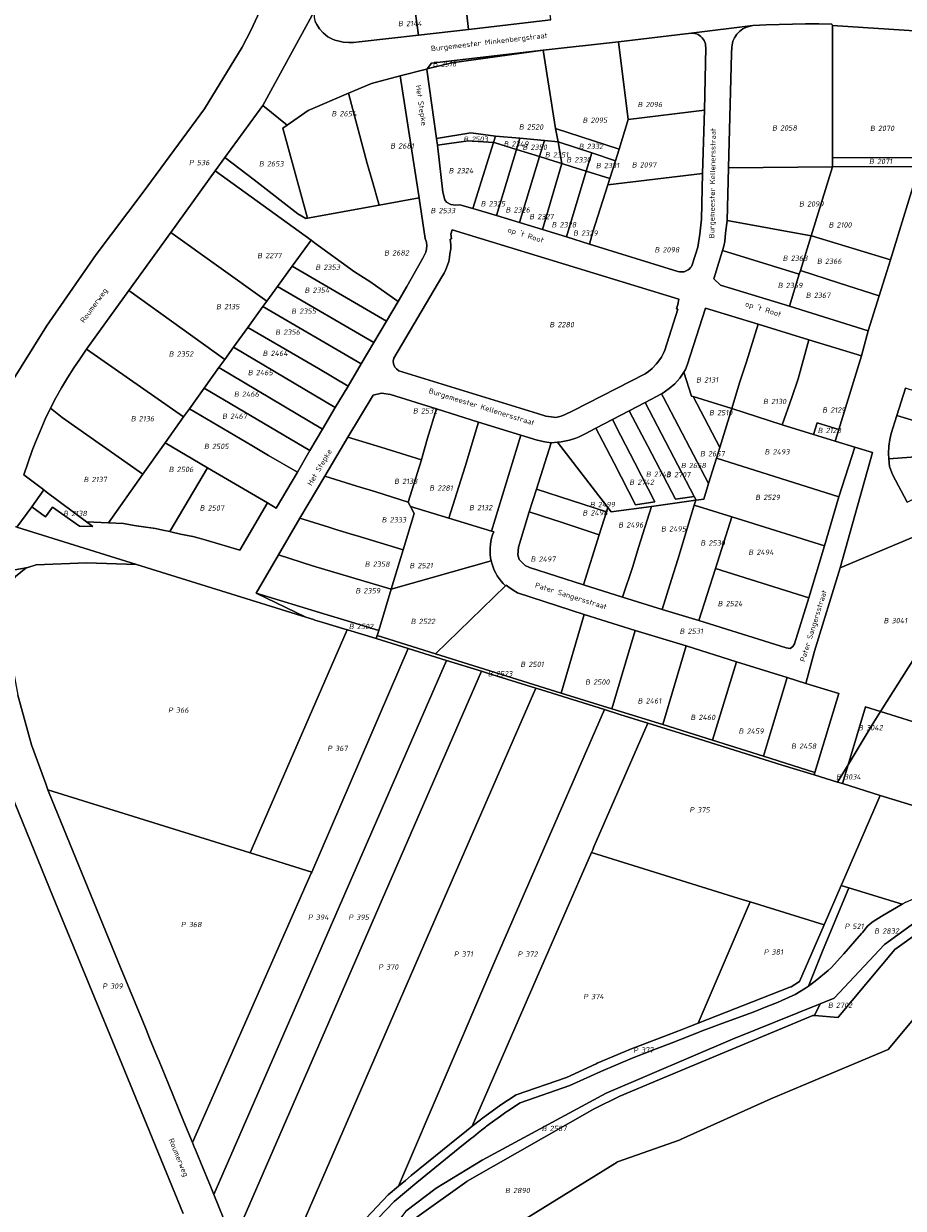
# Model space of a CAD drawing. Extents: x 184444 to 188300, y 345995 to 350408.
# Tile 25 of 43: x 186764 to 187062, y 348415 to 348816. Entities that reach past the tile are written whole.
import ezdxf
from ezdxf.enums import TextEntityAlignment as Align

# ---------------------------------------------------------------- set-up
doc = ezdxf.new("R2010")
doc.units = 0
for name, color, linetype, lineweight in [('B-WA-KG-GRENS_PERCEEL-GV', 30, 'Continuous', 18), ('B-WA-KG-GRENS_PERCEEL-S', 30, 'Continuous', 25), ('B-WA-OG-BEBOUWING_STRAATNAAM-T18', 10, 'Continuous', 18)]:
    doc.layers.add(name, color=color, linetype=linetype, lineweight=lineweight)
doc.styles.add('NLCS-ISO', font='NLCS-ISO.ttf', dxfattribs={"height": 1.8})
doc.styles.add('NLCS-ISO-M1000-T18', font='NLCS-ISO.ttf', dxfattribs={"height": 1.8})

# ---------------------------------------------------------------- blocks, each defined once
blk = doc.blocks.new('SKG-PERCEELNUMMER-SO')
at = {"style": 'NLCS-ISO', "oblique": 10, "flags": 1}
for tag, p in [('GEMEENTECODE', (0, 2.55)), ('PERCEELGROOTTE', (0, -2.45))]:
    blk.add_attdef(tag, text='', height=1.8, dxfattribs=at).set_placement(p, align=Align.MIDDLE_CENTER)
at = {"style": 'NLCS-ISO', "oblique": 10}
blk.add_attdef('SECTIE', text='', height=1.8, dxfattribs=at).set_placement((-0.5, 0), align=Align.MIDDLE_RIGHT)
blk.add_attdef('PERCEELNUMMER', text='', height=1.8, dxfattribs=at).set_placement((0.5, 0), align=Align.MIDDLE_LEFT)

msp = doc.modelspace()

# ---------------------------------------------------------------- linework, layer by layer
at = {"layer": 'B-WA-KG-GRENS_PERCEEL-GV', "flags": 128}
for points in [[(186942.749, 348817.265), (186940.964, 348832.53), (186940.74, 348834.354), (186940.778, 348834.361), (186940.772, 348834.412), (186940.171, 348839.927), (186939.909, 348841.775), (186939.6, 348843.65), (186939.389, 348846.969), (186939.358, 348847.464), (186939.266, 348847.457), (186916.421, 348845.768), (186911.013, 348848.102), (186911.49, 348843.919), (186914.909, 348814.007)], [(186897.939, 348812.057), (186914.909, 348814.007), (186911.49, 348843.919), (186904.748, 348843.034), (186895.771, 348828.48)], [(186870.529, 348839.7), (186864.002, 348824.665), (186862.668, 348820.135), (186862.674, 348818.029), (186862.802, 348817.502), (186863.058, 348816.76), (186863.566, 348815.643), (186864.491, 348814.184), (186865.669, 348812.863), (186867.327, 348811.57), (186868.704, 348810.833), (186869.71, 348810.445), (186870.715, 348810.161), (186872.461, 348809.769), (186874.445, 348809.576), (186876.01, 348809.606), (186877.918, 348809.809), (186897.939, 348812.057), (186895.771, 348828.48)], [(186767.072, 348652.464), (186761.994, 348645.501), (186802.54, 348632.897), (186859.829, 348615.059), (186843.083, 348623.226), (186850.643, 348636.163), (186857.839, 348648.541), (186866.263, 348662.781), (186874.054, 348676.065), (186882.653, 348690.251), (186885.518, 348690.937), (186888.47, 348690.395), (186904.081, 348685.563), (186918.315, 348681.072), (186932.679, 348676.673), (186938.212, 348674.983), (186940.795, 348674.473), (186942.886, 348674.041), (186945.068, 348674.297), (186946.236, 348674.414), (186949.072, 348674.989), (186951.279, 348675.685), (186952.379, 348676.105), (186954.369, 348677.15), (186958.058, 348679.077), (186963.637, 348681.99), (186969.317, 348684.957), (186974.7, 348687.769), (186980.265, 348690.676), (186980.321, 348690.706), (186982.865, 348692.45), (186984.719, 348694.078), (186986.394, 348695.939), (186987.86, 348698.012), (186988.395, 348698.96), (186988.952, 348700.33), (186995.15, 348719.662), (187012.969, 348714.22), (187030.098, 348708.987), (187047.923, 348703.52), (187050.256, 348711.964), (187023.528, 348720.397), (187000.238, 348727.442), (186998.012, 348729.623), (187000.858, 348739.249), (187001.298, 348740.653), (187001.66, 348742.207), (187001.932, 348745.081), (187002.517, 348749.398), (187002.941, 348767.133), (187003.94, 348805.896), (187004.067, 348808.051), (187004.419, 348810.005), (187004.922, 348811.183), (187005.7, 348812.436), (187006.679, 348813.289), (187007.759, 348814.192), (187009.066, 348814.795), (187011.161, 348815.304), (186990.314, 348812.804), (186990.908, 348812.782), (186991.494, 348812.687), (186992.064, 348812.52), (186992.609, 348812.283), (186993.12, 348811.981), (186993.59, 348811.618), (186994.011, 348811.199), (186994.377, 348810.731), (186994.683, 348810.222), (186994.922, 348809.678), (186995.093, 348809.109), (186995.192, 348808.523), (186995.217, 348807.93), (186994.754, 348786.711), (186994.163, 348765.218), (186993.777, 348749.851), (186993.263, 348744.68), (186992.491, 348740.305), (186990.61, 348734.286), (186990.366, 348733.82), (186990.063, 348733.39), (186989.705, 348733.004), (186989.3, 348732.669), (186988.853, 348732.39), (186988.374, 348732.173), (186987.871, 348732.021), (186987.351, 348731.937), (186986.826, 348731.922), (186986.302, 348731.977), (186985.791, 348732.1), (186955.839, 348741.361), (186948.136, 348743.769), (186939.952, 348746.333), (186932.181, 348748.704), (186924.365, 348751.035), (186916.34, 348753.413), (186912.013, 348754.701), (186910.559, 348754.546), (186908.951, 348754.787), (186907.492, 348755.551), (186906.936, 348756.343), (186906.272, 348758.897), (186904.415, 348774.863), (186904.097, 348777.069), (186900.774, 348800.474), (186900.926, 348800.676), (186900.713, 348800.624), (186891.833, 348798.353), (186896.715, 348766.428), (186898.16, 348756.978), (186898.17, 348756.912), (186900.26, 348743.241), (186900.665, 348742.002), (186900.77, 348740.908), (186900.672, 348739.665), (186900.449, 348738.668), (186899.926, 348737.469), (186899.501, 348736.571), (186894.042, 348727.038), (186891.123, 348721.945), (186887.198, 348715.293), (186882.909, 348708.033), (186878.625, 348700.79), (186874.153, 348693.274), (186869.837, 348686.072), (186865.446, 348678.733), (186861.206, 348671.493), (186856.998, 348664.203), (186849.846, 348652.013), (186846.908, 348653.784), (186837.509, 348637.778), (186826.167, 348641.149), (186823.786, 348641.838), (186821.584, 348642.375), (186817.414, 348643.195), (186814.143, 348643.996), (186813.763, 348644.079), (186811.473, 348644.578), (186808.955, 348645.085), (186804.147, 348645.826), (186801.705, 348646.159), (186798.094, 348646.785), (186793.045, 348647.023), (186785.589, 348647.377), (186787.797, 348645.752), (186783.193, 348645.829), (186774.105, 348652.268), (186771.774, 348648.988)], [(187037.958, 348815.803), (187033.49, 348815.879), (187029.022, 348815.892), (187024.554, 348815.841), (187020.087, 348815.726), (187015.623, 348815.547), (187011.161, 348815.304), (187009.066, 348814.795), (187007.759, 348814.192), (187006.679, 348813.289), (187005.7, 348812.436), (187004.922, 348811.183), (187004.419, 348810.005), (187004.067, 348808.051), (187003.94, 348805.896), (187002.941, 348767.133), (187038.169, 348767.487), (187038.166, 348770.595), (187038.117, 348815.395)], [(187038.117, 348815.395), (187038.166, 348770.595), (187068.26, 348770.692), (187067.529, 348813.391)], [(186944.316, 348780.45), (186965.865, 348773.536), (186968.99, 348783.526), (186965.701, 348809.828), (186940.195, 348807.049)], [(186968.99, 348783.526), (186994.754, 348786.711), (186995.217, 348807.93), (186995.192, 348808.523), (186995.093, 348809.109), (186994.922, 348809.678), (186994.683, 348810.222), (186994.377, 348810.731), (186994.011, 348811.199), (186993.59, 348811.618), (186993.12, 348811.981), (186992.609, 348812.283), (186992.064, 348812.52), (186991.494, 348812.687), (186990.908, 348812.782), (186990.314, 348812.804), (186965.701, 348809.828)], [(186940.195, 348807.049), (186909.275, 348802.71), (186900.926, 348800.676), (186900.774, 348800.474), (186904.097, 348777.069), (186915.725, 348779.056), (186924.023, 348777.941), (186932.296, 348777.178), (186940.65, 348776.407), (186945.289, 348775.979), (186944.316, 348780.45)], [(186900.926, 348800.676), (186909.275, 348802.71), (186940.195, 348807.049), (186902.367, 348802.586)], [(186884.628, 348754.491), (186898.16, 348756.978), (186896.715, 348766.428), (186891.833, 348798.353), (186882.096, 348795.676), (186874.253, 348792.4), (186880.669, 348768.692), (186882.302, 348762.859)], [(186884.628, 348754.491), (186882.302, 348762.859), (186880.669, 348768.692), (186874.253, 348792.4), (186860.642, 348786.603), (186853.536, 348781.583), (186852.097, 348780.589), (186860.46, 348750.17)], [(186832.477, 348770.665), (186842.344, 348763.104), (186857.125, 348751.627), (186859.874, 348750.066), (186860.46, 348750.17), (186852.097, 348780.589), (186853.536, 348781.583), (186845.299, 348788.221)], [(186962.052, 348761.471), (186994.163, 348765.218), (186994.754, 348786.711), (186968.99, 348783.526), (186965.865, 348773.536), (186964.622, 348769.591), (186962.713, 348763.559)], [(186923.331, 348775.7), (186924.023, 348777.941), (186915.725, 348779.056), (186904.097, 348777.069), (186904.415, 348774.863), (186914.797, 348776.336)], [(186924.023, 348777.941), (186923.331, 348775.7), (186923.903, 348775.658), (186931.164, 348773.43), (186932.296, 348777.178)], [(186945.289, 348775.979), (186956.692, 348772.257), (186964.622, 348769.591), (186965.865, 348773.536), (186944.316, 348780.45)], [(186916.34, 348753.413), (186923.331, 348775.7), (186914.797, 348776.336), (186904.415, 348774.863), (186906.272, 348758.897), (186906.936, 348756.343), (186907.492, 348755.551), (186908.951, 348754.787), (186910.559, 348754.546), (186912.013, 348754.701)], [(186916.34, 348753.413), (186924.365, 348751.035), (186931.164, 348773.43), (186923.903, 348775.658), (186923.331, 348775.7)], [(186924.365, 348751.035), (186932.181, 348748.704), (186938.995, 348771.017), (186931.164, 348773.43)], [(186931.164, 348773.43), (186938.995, 348771.017), (186940.65, 348776.407), (186932.296, 348777.178)], [(186945.289, 348775.979), (186940.65, 348776.407), (186938.995, 348771.017), (186943.954, 348769.474), (186946.49, 348768.666)], [(186946.49, 348768.666), (186949.973, 348767.55), (186954.8, 348766.043), (186956.692, 348772.257), (186945.289, 348775.979)], [(186862.757, 348741.806), (186876.27, 348731.962), (186881.541, 348728.668), (186891.123, 348721.945), (186894.042, 348727.038), (186899.501, 348736.571), (186899.926, 348737.469), (186900.449, 348738.668), (186900.672, 348739.665), (186900.77, 348740.908), (186900.665, 348742.002), (186900.26, 348743.241), (186898.17, 348756.912), (186898.16, 348756.978), (186884.628, 348754.491), (186860.46, 348750.17), (186859.874, 348750.066), (186857.125, 348751.627), (186842.344, 348763.104), (186832.477, 348770.665), (186829.194, 348766.168), (186861.607, 348742.639)], [(186938.995, 348771.017), (186932.181, 348748.704), (186939.952, 348746.333), (186946.49, 348768.666), (186943.954, 348769.474)], [(186956.692, 348772.257), (186954.8, 348766.043), (186962.713, 348763.559), (186964.622, 348769.591)], [(187038.274, 348767.488), (187067.486, 348767.652), (187068.31, 348767.655), (187068.26, 348770.692), (187038.166, 348770.595), (187038.169, 348767.487)], [(186855.277, 348733.937), (186861.607, 348742.639), (186829.194, 348766.168), (186814.158, 348745.295), (186846.658, 348722.08), (186850.247, 348727.023)], [(186939.952, 348746.333), (186948.136, 348743.769), (186954.8, 348766.043), (186949.973, 348767.55), (186946.49, 348768.666)], [(186962.713, 348763.559), (186954.8, 348766.043), (186948.136, 348743.769), (186955.839, 348741.361), (186957.054, 348745.556), (186958.697, 348750.859), (186962.052, 348761.471)], [(187002.941, 348767.133), (187002.517, 348749.398), (187030.946, 348744.198), (187038.169, 348767.487)], [(187038.169, 348767.487), (187030.946, 348744.198), (187031.026, 348744.173), (187057.712, 348735.979), (187067.486, 348767.652), (187038.274, 348767.488)], [(186985.791, 348732.1), (186986.302, 348731.977), (186986.826, 348731.922), (186987.351, 348731.937), (186987.871, 348732.021), (186988.374, 348732.173), (186988.853, 348732.39), (186989.3, 348732.669), (186989.705, 348733.004), (186990.063, 348733.39), (186990.366, 348733.82), (186990.61, 348734.286), (186992.491, 348740.305), (186993.263, 348744.68), (186993.777, 348749.851), (186994.163, 348765.218), (186962.052, 348761.471), (186958.697, 348750.859), (186957.054, 348745.556), (186955.839, 348741.361)], [(187000.858, 348739.249), (187026.896, 348731.228), (187027.259, 348732.385), (187030.946, 348744.198), (187002.517, 348749.398), (187001.932, 348745.081), (187001.66, 348742.207), (187001.298, 348740.653)], [(186799.991, 348725.632), (186832.385, 348702.324), (186835.359, 348706.457), (186840.181, 348713.138), (186845.335, 348720.257), (186846.658, 348722.08), (186814.158, 348745.295)], [(186908.935, 348739.76), (186908.642, 348738.021), (186908.496, 348736.803), (186908.226, 348735.485), (186907.832, 348734.215), (186907.262, 348732.77), (186906.641, 348731.475), (186905.921, 348730.228), (186889.627, 348702.749), (186889.426, 348701.75), (186889.501, 348700.778), (186890.029, 348699.731), (186890.505, 348699.134), (186891.309, 348698.511), (186938.295, 348683.982), (186941.134, 348683.147), (186942.852, 348682.891), (186944.423, 348682.711), (186946.262, 348683.08), (186947.653, 348683.651), (186950.182, 348684.969), (186974.689, 348697.497), (186975.84, 348698.198), (186977.091, 348699.298), (186978.419, 348700.672), (186979.297, 348701.845), (186980.226, 348703.068), (186980.957, 348704.491), (186981.412, 348705.489), (186985.775, 348719.294), (186985.349, 348719.418), (186985.779, 348720.94), (186986.057, 348722.735), (186909.362, 348746.163), (186908.99, 348744.723), (186909.197, 348743.137), (186908.671, 348743.084), (186908.905, 348741.15)], [(186889.501, 348700.778), (186889.426, 348701.75), (186889.627, 348702.749), (186905.921, 348730.228), (186906.641, 348731.475), (186907.262, 348732.77), (186907.832, 348734.215), (186908.226, 348735.485), (186908.496, 348736.803), (186908.642, 348738.021), (186908.935, 348739.76), (186908.905, 348741.15), (186908.671, 348743.084), (186909.197, 348743.137), (186908.99, 348744.723), (186909.362, 348746.163), (186986.057, 348722.735), (186985.779, 348720.94), (186985.349, 348719.418), (186985.775, 348719.294), (186981.412, 348705.489), (186980.957, 348704.491), (186980.226, 348703.068), (186979.297, 348701.845), (186978.419, 348700.672), (186977.091, 348699.298), (186975.84, 348698.198), (186974.689, 348697.497), (186950.182, 348684.969), (186947.653, 348683.651), (186946.262, 348683.08), (186944.423, 348682.711), (186942.852, 348682.891), (186941.134, 348683.147), (186938.295, 348683.982), (186891.309, 348698.511), (186890.505, 348699.134), (186890.029, 348699.731)], [(186855.277, 348733.937), (186887.198, 348715.293), (186891.123, 348721.945), (186881.541, 348728.668), (186876.27, 348731.962), (186862.757, 348741.806), (186861.607, 348742.639)], [(187053.971, 348723.902), (187057.712, 348735.979), (187031.026, 348744.173), (187030.946, 348744.198), (187027.259, 348732.385), (187040.483, 348728.17)], [(187000.858, 348739.249), (186998.012, 348729.623), (187000.238, 348727.442), (187023.528, 348720.397), (187026.896, 348731.228)], [(186882.909, 348708.033), (186887.198, 348715.293), (186855.277, 348733.937), (186850.247, 348727.023)], [(187050.256, 348711.964), (187053.971, 348723.902), (187040.483, 348728.17), (187027.259, 348732.385), (187026.896, 348731.228), (187023.528, 348720.397)], [(186785.628, 348705.768), (186818.479, 348682.896), (186820.44, 348685.647), (186825.395, 348692.582), (186830.415, 348699.584), (186832.385, 348702.324), (186799.991, 348725.632)], [(186882.909, 348708.033), (186850.247, 348727.023), (186846.658, 348722.08), (186845.335, 348720.257), (186878.625, 348700.79)], [(186874.153, 348693.274), (186878.625, 348700.79), (186845.335, 348720.257), (186840.181, 348713.138), (186864.109, 348699.262)], [(187004.033, 348685.694), (187006.631, 348694.345), (187008.974, 348701.509), (187012.969, 348714.22), (186995.15, 348719.662), (186988.952, 348700.33), (186988.395, 348698.96), (186987.86, 348698.012), (186990.439, 348689.923), (186990.916, 348689.774)], [(186869.837, 348686.072), (186874.153, 348693.274), (186864.109, 348699.262), (186840.181, 348713.138), (186835.359, 348706.457)], [(187021.107, 348680.206), (187024.317, 348689.419), (187026.451, 348695.775), (187030.098, 348708.987), (187012.969, 348714.22), (187008.974, 348701.509), (187006.631, 348694.345), (187004.033, 348685.694)], [(186773.417, 348685.782), (186777.407, 348682.722), (186804.715, 348663.51), (186812.221, 348674.099), (186818.479, 348682.896), (186785.628, 348705.768), (186783.332, 348702.422), (186781.348, 348699.444), (186779.203, 348696.133), (186777.094, 348692.699), (186775.223, 348689.29)], [(186865.446, 348678.733), (186869.837, 348686.072), (186835.359, 348706.457), (186832.385, 348702.324), (186830.415, 348699.584)], [(187030.098, 348708.987), (187026.451, 348695.775), (187024.317, 348689.419), (187021.107, 348680.206), (187031.691, 348676.912), (187032.917, 348680.81), (187040.245, 348678.573), (187047.923, 348703.52)], [(186861.206, 348671.493), (186865.446, 348678.733), (186830.415, 348699.584), (186825.395, 348692.582)], [(186996.158, 348660.316), (186998.836, 348668.947), (186999.955, 348672.552), (186990.916, 348689.774), (186990.439, 348689.923), (186987.86, 348698.012), (186986.394, 348695.939), (186984.719, 348694.078), (186982.865, 348692.45), (186980.321, 348690.706), (186980.265, 348690.676), (186980.911, 348689.441)], [(186856.998, 348664.203), (186861.206, 348671.493), (186825.395, 348692.582), (186820.44, 348685.647), (186841.526, 348673.186), (186847.195, 348669.816)], [(186874.054, 348676.065), (186885.21, 348672.57), (186898.976, 348668.323), (186899.245, 348669.215), (186901.09, 348675.658), (186904.081, 348685.563), (186888.47, 348690.395), (186885.518, 348690.937), (186882.653, 348690.251)], [(186994.518, 348655.031), (186996.158, 348660.316), (186980.911, 348689.441), (186980.265, 348690.676), (186974.7, 348687.769), (186991.35, 348655.964), (186992.021, 348654.684)], [(187004.033, 348685.694), (186990.916, 348689.774), (186999.955, 348672.552)], [(187062.872, 348692.547), (187059.888, 348683.299), (187085.972, 348675.432), (187086.019, 348675.418), (187088.734, 348684.033), (187088.868, 348684.46), (187073.294, 348689.263)], [(186771.192, 348658.134), (186771.94, 348657.462), (186785.589, 348647.377), (186793.045, 348647.023), (186804.715, 348663.51), (186777.407, 348682.722), (186773.417, 348685.782), (186771.646, 348682.09), (186769.88, 348678.026), (186768.327, 348674.298), (186767.232, 348671.495), (186764.39, 348663.239)], [(186812.221, 348674.099), (186826.61, 348665.652), (186846.908, 348653.784), (186849.846, 348652.013), (186856.998, 348664.203), (186847.195, 348669.816), (186841.526, 348673.186), (186820.44, 348685.647), (186818.479, 348682.896)], [(186904.081, 348685.563), (186901.09, 348675.658), (186899.245, 348669.215), (186898.976, 348668.323), (186894.499, 348654.009), (186895.27, 348652.578), (186908.304, 348648.608), (186911.67, 348659.358), (186913.811, 348666.109), (186918.315, 348681.072)], [(186974.7, 348687.769), (186969.317, 348684.957), (186972.556, 348678.72), (186975.571, 348673.016), (186984.972, 348655.078), (186991.35, 348655.964)], [(187004.033, 348685.694), (186999.955, 348672.552), (186998.836, 348668.947), (187040.324, 348655.807), (187045.651, 348672.669), (187039.05, 348674.66), (187031.691, 348676.912), (187021.107, 348680.206)], [(186918.315, 348681.072), (186913.811, 348666.109), (186911.67, 348659.358), (186908.304, 348648.608), (186922.699, 348644.185), (186932.679, 348676.673)], [(186963.218, 348650.687), (186976.876, 348652.583), (186991.838, 348654.659), (186992.021, 348654.684), (186991.35, 348655.964), (186984.972, 348655.078), (186975.571, 348673.016), (186972.556, 348678.72), (186969.317, 348684.957), (186963.637, 348681.99), (186966.509, 348676.411), (186971.185, 348667.326), (186978.007, 348654.072), (186971.423, 348653.158), (186964.197, 348667.172), (186960.374, 348674.586), (186958.058, 348679.077), (186954.369, 348677.15), (186952.379, 348676.105), (186951.279, 348675.685), (186949.072, 348674.989), (186946.236, 348674.414), (186945.068, 348674.297), (186962.065, 348652.187)], [(186971.423, 348653.158), (186978.007, 348654.072), (186971.185, 348667.326), (186966.509, 348676.411), (186963.637, 348681.99), (186958.058, 348679.077), (186960.374, 348674.586), (186964.197, 348667.172)], [(187057.189, 348668.621), (187084.521, 348670.664), (187086.019, 348675.418), (187085.972, 348675.432), (187059.888, 348683.299), (187058.013, 348677.211), (187057.511, 348675.165), (187057.237, 348673.017), (187057.138, 348670.444)], [(187039.05, 348674.66), (187040.245, 348678.573), (187032.917, 348680.81), (187031.691, 348676.912)], [(186804.715, 348663.51), (186793.045, 348647.023), (186798.094, 348646.785), (186801.705, 348646.159), (186804.147, 348645.826), (186808.955, 348645.085), (186811.473, 348644.578), (186813.763, 348644.079), (186826.61, 348665.652), (186812.221, 348674.099)], [(186894.499, 348654.009), (186898.976, 348668.323), (186885.21, 348672.57), (186874.054, 348676.065), (186866.263, 348662.781), (186877.168, 348659.468), (186883.529, 348657.504)], [(187040.324, 348655.807), (187035.401, 348639.256), (187030.11, 348621.631), (187025.216, 348606.075), (187024.754, 348605.145), (187023.764, 348604.515), (187022.402, 348604.674), (186992.907, 348613.948), (186980.493, 348617.671), (186967.002, 348621.839), (186953.886, 348626.026), (186935.593, 348631.913), (186934.149, 348632.574), (186933.352, 348633.405), (186932.108, 348634.64), (186931.608, 348636.195), (186931.82, 348638.824), (186935.471, 348650.728), (186937.892, 348658.451), (186942.886, 348674.041), (186940.795, 348674.473), (186938.212, 348674.983), (186932.679, 348676.673), (186922.699, 348644.185), (186923.438, 348643.953), (186923.046, 348642.907), (186922.726, 348641.837), (186922.481, 348640.748), (186922.31, 348639.644), (186922.214, 348638.531), (186922.195, 348637.414), (186922.252, 348636.299), (186922.386, 348635.19), (186922.594, 348634.093), (186922.871, 348633.033), (186923.219, 348631.995), (186923.637, 348630.983), (186924.122, 348630.001), (186924.673, 348629.054), (186925.286, 348628.147), (186925.96, 348627.283), (186926.691, 348626.467), (186927.475, 348625.703), (186927.715, 348625.935), (186928.553, 348625.188), (186929.984, 348624.187), (186931.52, 348623.356), (186954.116, 348616.038), (186971.344, 348610.608), (186988.577, 348605.384), (187005.622, 348599.979), (187022.79, 348594.607), (187029.152, 348592.601), (187032.072, 348603.616), (187040.732, 348631.74), (187051.615, 348670.781), (187045.651, 348672.669)], [(186945.068, 348674.297), (186942.886, 348674.041), (186937.892, 348658.451), (186961.62, 348650.788), (186962.065, 348652.187)], [(187057.189, 348668.621), (187057.368, 348666.025), (187058.396, 348663.428), (187063.37, 348654.029), (187087.211, 348666.173), (187087.416, 348666.277), (187084.521, 348670.664)], [(186826.61, 348665.652), (186813.763, 348644.079), (186814.143, 348643.996), (186817.414, 348643.195), (186821.584, 348642.375), (186823.786, 348641.838), (186826.167, 348641.149), (186837.509, 348637.778), (186846.908, 348653.784)], [(186996.158, 348660.316), (186994.518, 348655.031), (186992.021, 348654.684), (186991.838, 348654.659), (186991.323, 348652.939), (187004.077, 348649.008), (187035.401, 348639.256), (187040.324, 348655.807), (186998.836, 348668.947)], [(187109.391, 348655.868), (187120.985, 348662.025), (187122.263, 348666.029), (187040.732, 348631.74), (187032.072, 348603.616), (187029.152, 348592.601), (187040.255, 348589.28), (187032.165, 348562.542), (187031.909, 348561.692), (187039.818, 348559.236), (187043.397, 348565.131), (187049.316, 348584.696), (187054.421, 348583.11), (187079.75, 348623.228), (187074.171, 348633.731), (187075.399, 348637.787), (187091.736, 348646.477)], [(186894.499, 348654.009), (186883.529, 348657.504), (186877.168, 348659.468), (186866.263, 348662.781), (186857.839, 348648.541), (186867.661, 348645.492), (186870.029, 348644.731), (186876.01, 348642.968), (186877.205, 348642.593), (186892.801, 348637.87), (186896.543, 348650.21), (186895.27, 348652.578)], [(186767.072, 348652.464), (186771.774, 348648.988), (186774.105, 348652.268), (186783.193, 348645.829), (186787.797, 348645.752), (186785.589, 348647.377), (186771.94, 348657.462), (186771.192, 348658.134)], [(186935.471, 348650.728), (186943.454, 348648.189), (186945.949, 348647.404), (186959.157, 348642.964), (186961.62, 348650.788), (186937.892, 348658.451)], [(186967.002, 348621.839), (186980.493, 348617.671), (186983.685, 348627.875), (186985.801, 348634.554), (186991.323, 348652.939), (186991.838, 348654.659), (186976.876, 348652.583), (186972.496, 348638.679), (186970.512, 348632.191)], [(186922.594, 348634.093), (186922.386, 348635.19), (186922.252, 348636.299), (186922.195, 348637.414), (186922.214, 348638.531), (186922.31, 348639.644), (186922.481, 348640.748), (186922.726, 348641.837), (186923.046, 348642.907), (186923.438, 348643.953), (186922.699, 348644.185), (186908.304, 348648.608), (186895.27, 348652.578), (186896.543, 348650.21), (186892.801, 348637.87), (186888.778, 348624.569)], [(186953.886, 348626.026), (186959.157, 348642.964), (186945.949, 348647.404), (186943.454, 348648.189), (186935.471, 348650.728), (186931.82, 348638.824), (186931.608, 348636.195), (186932.108, 348634.64), (186933.352, 348633.405), (186934.149, 348632.574), (186935.593, 348631.913)], [(186976.876, 348652.583), (186963.218, 348650.687), (186962.065, 348652.187), (186961.62, 348650.788), (186959.157, 348642.964), (186953.886, 348626.026), (186967.002, 348621.839), (186970.512, 348632.191), (186972.496, 348638.679)], [(187004.077, 348649.008), (186991.323, 348652.939), (186985.801, 348634.554), (186983.685, 348627.875), (186980.493, 348617.671), (186992.907, 348613.948), (186998.491, 348631.508)], [(186998.491, 348631.508), (187030.11, 348621.631), (187035.401, 348639.256), (187004.077, 348649.008)], [(186705.434, 348625.587), (186714.987, 348627.12), (186728.097, 348629.411), (186736.797, 348630.013), (186740.119, 348629.384), (186741.906, 348627.763), (186765.195, 348631.745), (186765.774, 348631.933), (186768.57, 348632.842), (186785.587, 348633.518), (186802.54, 348632.897), (186761.994, 348645.501), (186727.091, 348647.772)], [(186857.839, 348648.541), (186850.643, 348636.163), (186862.152, 348632.501), (186888.778, 348624.569), (186892.801, 348637.87), (186877.205, 348642.593), (186876.01, 348642.968), (186870.029, 348644.731), (186867.661, 348645.492)], [(186765.195, 348631.745), (186761.617, 348628.838), (186759.654, 348626.222), (186758.609, 348623.714), (186758.187, 348620.924), (186758.803, 348608.33), (186762.386, 348588.708), (186767.008, 348571.86), (186771.807, 348558.664), (186772.558, 348556.598), (186840.959, 348535.333), (186841.654, 348536.928), (186873.84, 348610.818), (186865.26, 348613.399), (186862.938, 348614.097), (186862.41, 348614.256), (186859.829, 348615.059), (186802.54, 348632.897), (186785.587, 348633.518), (186768.57, 348632.842), (186765.774, 348631.933)], [(186850.643, 348636.163), (186843.083, 348623.226), (186865.987, 348616.2), (186873.823, 348613.877), (186884.548, 348610.594), (186888.778, 348624.569), (186862.152, 348632.501)], [(186927.475, 348625.703), (186926.691, 348626.467), (186925.96, 348627.283), (186925.286, 348628.147), (186924.673, 348629.054), (186924.122, 348630.001), (186923.637, 348630.983), (186923.219, 348631.995), (186922.871, 348633.033), (186922.594, 348634.093), (186888.778, 348624.569), (186884.548, 348610.594), (186884.023, 348608.859), (186903.743, 348602.656)], [(186992.907, 348613.948), (187022.402, 348604.674), (187023.764, 348604.515), (187024.754, 348605.145), (187025.216, 348606.075), (187030.11, 348621.631), (186998.491, 348631.508)], [(186927.475, 348625.703), (186903.743, 348602.656), (186946.24, 348589.333), (186954.116, 348616.038), (186931.52, 348623.356), (186929.984, 348624.187), (186928.553, 348625.188), (186927.715, 348625.935)], [(186873.84, 348610.818), (186873.915, 348610.797), (186883.627, 348607.876), (186884.023, 348608.859), (186884.548, 348610.594), (186873.823, 348613.877), (186865.987, 348616.2), (186843.083, 348623.226), (186859.829, 348615.059), (186862.41, 348614.256), (186862.938, 348614.097), (186865.26, 348613.399)], [(187079.75, 348623.228), (187054.421, 348583.11), (187087.589, 348572.805), (187093.195, 348576.18), (187111.137, 348600.14), (187098.896, 348593.619), (187094.833, 348594.874), (187084.728, 348613.87)], [(186963.412, 348584.074), (186971.344, 348610.608), (186954.116, 348616.038), (186946.24, 348589.333)], [(186873.915, 348610.797), (186873.84, 348610.818), (186841.654, 348536.928), (186840.959, 348535.333), (186861.908, 348528.818), (186894.496, 348604.489), (186883.627, 348607.876)], [(186963.412, 348584.074), (186980.666, 348578.777), (186988.577, 348605.384), (186971.344, 348610.608)], [(186997.557, 348573.465), (186980.666, 348578.777), (186963.412, 348584.074), (186946.24, 348589.333), (186903.743, 348602.656), (186884.023, 348608.859), (186883.627, 348607.876), (186894.496, 348604.489), (186907.467, 348600.448), (186919.325, 348596.754), (186921.392, 348596.111), (186937.666, 348591.04), (186939.611, 348590.435), (186960.941, 348583.789), (186966.154, 348582.165), (186975.618, 348579.217), (186992.776, 348573.872), (187021.129, 348565.04), (187031.909, 348561.692), (187032.165, 348562.542), (187014.791, 348568.029)], [(186980.666, 348578.777), (186997.557, 348573.465), (187005.622, 348599.979), (186988.577, 348605.384)], [(186894.496, 348604.489), (186861.908, 348528.818), (186861.667, 348528.412), (186821.485, 348437.278), (186822.223, 348435.481), (186822.303, 348435.286), (186824.327, 348430.355), (186827.55, 348422.503), (186828.713, 348419.648), (186907.467, 348600.448)], [(186828.713, 348419.648), (186833.591, 348407.671), (186835.272, 348403.543), (186884.576, 348516.902), (186919.325, 348596.754), (186907.467, 348600.448)], [(186997.557, 348573.465), (187014.791, 348568.029), (187017.764, 348578.224), (187022.79, 348594.607), (187005.622, 348599.979)], [(186835.272, 348403.543), (186836.011, 348401.73), (186837.017, 348399.262), (186838.942, 348394.536), (186839.145, 348393.893), (186842.306, 348383.892), (186844.142, 348376.298), (186844.181, 348376.136), (186902.093, 348509.287), (186937.666, 348591.04), (186921.392, 348596.111), (186919.325, 348596.754), (186884.576, 348516.902)], [(187014.791, 348568.029), (187032.165, 348562.542), (187040.255, 348589.28), (187029.152, 348592.601), (187022.79, 348594.607), (187017.764, 348578.224)], [(186844.181, 348376.136), (186844.688, 348374.043), (186845.405, 348371.078), (186846.332, 348365.27), (186847.876, 348364.581), (186876.505, 348407.739), (186887.713, 348419.499), (186891.208, 348422.443), (186923.492, 348497.811), (186960.941, 348583.789), (186939.611, 348590.435), (186937.666, 348591.04), (186902.093, 348509.287)], [(186891.208, 348422.443), (186893.591, 348424.451), (186895.494, 348426.055), (186911.389, 348438.945), (186913.579, 348440.671), (186916.203, 348442.739), (186937.874, 348492.519), (186956.534, 348535.381), (186956.966, 348536.373), (186957.363, 348537.285), (186975.618, 348579.217), (186966.154, 348582.165), (186960.941, 348583.789), (186923.492, 348497.811)], [(187051.585, 348578.618), (187043.397, 348565.131), (187041.459, 348558.726), (187054.279, 348554.746), (187073.071, 348548.911), (187079.953, 348558.343), (187088.589, 348569.976), (187093.195, 348576.18), (187087.589, 348572.805), (187054.421, 348583.11)], [(187054.421, 348583.11), (187049.316, 348584.696), (187043.397, 348565.131), (187051.585, 348578.618)], [(187054.279, 348554.746), (187041.459, 348558.726), (187039.818, 348559.236), (187031.909, 348561.692), (187021.129, 348565.04), (186992.776, 348573.872), (186975.618, 348579.217), (186957.363, 348537.285), (186956.966, 348536.373), (186956.534, 348535.381), (187006.445, 348519.864), (187007.579, 348519.511), (187010.26, 348518.675), (187035.252, 348510.886), (187041.068, 348524.292), (187042.269, 348527.061)], [(187039.818, 348559.236), (187041.459, 348558.726), (187043.397, 348565.131)], [(186840.959, 348535.333), (186772.558, 348556.598), (186772.971, 348555.462), (186797.169, 348496.513), (186802.062, 348484.592), (186804.526, 348478.59), (186805.807, 348475.468), (186806.99, 348472.587), (186809.673, 348466.051), (186810.21, 348464.743), (186813.245, 348457.351), (186818.598, 348444.311), (186821.485, 348437.278), (186861.667, 348528.412), (186861.908, 348528.818)], [(187097.915, 348529.502), (187101.273, 348534.094), (187103.388, 348536.985), (187102.891, 348539.651), (187098.867, 348540.901), (187073.071, 348548.911), (187054.279, 348554.746), (187042.269, 348527.061), (187041.068, 348524.292), (187043.604, 348523.504), (187061.675, 348517.892), (187062.905, 348518.603), (187071.883, 348522.509), (187078.433, 348525.035), (187087.197, 348527.364)], [(187010.26, 348518.675), (187007.579, 348519.511), (187006.445, 348519.864), (186956.534, 348535.381), (186937.874, 348492.519), (186916.203, 348442.739), (186919.021, 348444.961), (186919.244, 348445.137), (186925.851, 348449.984), (186931.078, 348453.356), (186948.131, 348459.292), (186958.126, 348463.883), (186958.513, 348464.061), (186967.556, 348467.905), (186968.145, 348468.156), (186969.227, 348468.616), (186982.464, 348473.68), (186987.225, 348475.553), (186989.484, 348476.442), (186992.624, 348477.669)], [(187040.75, 348499.717), (187042.002, 348501.084), (187047.911, 348507.994), (187048.254, 348508.395), (187050.004, 348510.442), (187050.931, 348511.242), (187051.936, 348512.109), (187054.549, 348513.776), (187055.142, 348514.118), (187061.675, 348517.892), (187043.604, 348523.504), (187034.788, 348501.973), (187029.96, 348490.182), (187032.267, 348491.887), (187036.609, 348495.495), (187037.766, 348496.457)], [(187010.26, 348518.675), (186992.624, 348477.669), (187023.715, 348489.82), (187024.136, 348490.005), (187026.944, 348491.733), (187035.252, 348510.886)], [(187031.989, 348480.225), (187040.055, 348479.571), (187040.191, 348479.832), (187059.213, 348502.578), (187067.624, 348508.537), (187066.026, 348511.717), (187055.731, 348504.288), (187038.73, 348486.127), (187033.929, 348484.191)], [(186979.594, 348458.636), (187031.497, 348480.265), (187031.989, 348480.225), (187033.929, 348484.191), (187004.323, 348472.22), (186961.527, 348453.935), (186919.494, 348431.224), (186903.917, 348421.777), (186893.705, 348414.041), (186870.228, 348382.888), (186861.932, 348368.115), (186856.755, 348353.676), (186858.835, 348348.896), (186865.71, 348368.539), (186880.123, 348390.252), (186880.577, 348390.837), (186896.341, 348411.178), (186897.456, 348411.976), (186914.36, 348424.073), (186914.446, 348424.135), (186957.406, 348448.658), (186966.141, 348452.974)]]:
    msp.add_lwpolyline(points, close=True, dxfattribs=at)
for points in [[(186850.153, 348832.994), (186841.25, 348813.68), (186838.313, 348807.969), (186825.598, 348787.148), (186804.778, 348758.979), (186788.926, 348737.818), (186772.113, 348713.584), (186759.181, 348692.906)], [(186759.181, 348692.906), (186772.113, 348713.584), (186788.926, 348737.818), (186804.778, 348758.979), (186825.598, 348787.148), (186838.313, 348807.969), (186841.25, 348813.68), (186850.153, 348832.994)], [(186761.994, 348645.501), (186767.072, 348652.464), (186771.192, 348658.134), (186764.39, 348663.239), (186767.232, 348671.495), (186768.327, 348674.298), (186769.88, 348678.026), (186771.646, 348682.09), (186773.417, 348685.782), (186775.223, 348689.29), (186777.094, 348692.699), (186779.203, 348696.133), (186781.348, 348699.444), (186783.332, 348702.422), (186785.628, 348705.768), (186799.991, 348725.632), (186814.158, 348745.295), (186829.194, 348766.168), (186832.477, 348770.665), (186845.299, 348788.221), (186862.668, 348820.135)], [(186862.668, 348820.135), (186845.299, 348788.221), (186853.536, 348781.583), (186860.642, 348786.603), (186874.253, 348792.4), (186882.096, 348795.676), (186891.833, 348798.353), (186900.713, 348800.624), (186900.926, 348800.676), (186902.367, 348802.586), (186940.195, 348807.049), (186965.701, 348809.828), (186990.314, 348812.804), (187011.161, 348815.304), (187015.623, 348815.547), (187020.087, 348815.726), (187024.554, 348815.841), (187029.022, 348815.892), (187033.49, 348815.879), (187037.958, 348815.803), (187038.117, 348815.395), (187067.529, 348813.391)], [(186942.749, 348817.265), (186914.909, 348814.007), (186897.939, 348812.057), (186877.918, 348809.809), (186876.01, 348809.606), (186874.445, 348809.576), (186872.461, 348809.769), (186870.715, 348810.161), (186869.71, 348810.445), (186868.704, 348810.833), (186867.327, 348811.57), (186865.669, 348812.863), (186864.491, 348814.184), (186863.566, 348815.643), (186863.058, 348816.76)], [(187067.486, 348767.652), (187057.712, 348735.979), (187053.971, 348723.902), (187050.256, 348711.964), (187047.923, 348703.52), (187040.245, 348678.573), (187039.05, 348674.66), (187045.651, 348672.669), (187051.615, 348670.781), (187040.732, 348631.74), (187122.263, 348666.029)], [(187063.37, 348654.029), (187058.396, 348663.428), (187057.368, 348666.025), (187057.189, 348668.621), (187057.138, 348670.444), (187057.237, 348673.017), (187057.511, 348675.165), (187058.013, 348677.211), (187059.888, 348683.299), (187062.872, 348692.547)], [(186761.617, 348628.838), (186765.195, 348631.745), (186741.906, 348627.763)], [(186833.591, 348407.671), (186828.713, 348419.648), (186827.55, 348422.503), (186824.327, 348430.355), (186822.303, 348435.286), (186822.223, 348435.481), (186821.485, 348437.278), (186818.598, 348444.311), (186813.245, 348457.351), (186810.21, 348464.743), (186809.673, 348466.051), (186806.99, 348472.587), (186805.807, 348475.468), (186804.526, 348478.59), (186802.062, 348484.592), (186797.169, 348496.513), (186772.971, 348555.462), (186772.558, 348556.598), (186771.807, 348558.664), (186767.008, 348571.86), (186762.386, 348588.708)], [(186818.348, 348413.188), (186797.526, 348463.864), (186774.353, 348520.259), (186754.872, 348567.677), (186752.803, 348573.678), (186752.04, 348573.363), (186749.151, 348565.909), (186745.959, 348557.353), (186741.196, 348546.1), (186738.038, 348539.393), (186732.6, 348528.913), (186727.768, 348520.515), (186723.9, 348514.296), (186718.5, 348506.481), (186712.874, 348498.795), (186702.09, 348485.095), (186701.141, 348485.371), (186687.969, 348472.009), (186672.768, 348458.586), (186637.373, 348428.282), (186632.136, 348423.411), (186731.517, 348326.288)], [(186754.872, 348567.677), (186774.353, 348520.259), (186797.526, 348463.864), (186818.348, 348413.188)], [(186878.857, 348405.858), (186889.776, 348417.314), (186897.391, 348423.731), (186913.209, 348436.559), (186915.943, 348438.715), (186916.551, 348439.194), (186918.229, 348440.517), (186919.37, 348441.417), (186920.705, 348442.47), (186921.062, 348442.751), (186923.093, 348444.241), (186925.701, 348446.154), (186927.551, 348447.511), (186928.158, 348447.902), (186932.404, 348450.641), (186949.253, 348456.507), (186959.711, 348461.31), (186970.355, 348465.835), (186978.444, 348468.93), (186983.557, 348470.886), (186990.42, 348473.586), (186991.014, 348473.82), (186991.758, 348474.112), (186991.907, 348474.171), (186994.057, 348475.017), (186997.342, 348476.31), (187000.99, 348477.62), (187011.296, 348481.323), (187016.25, 348483.354), (187019.47, 348484.674), (187020.983, 348485.34), (187025.537, 348487.344), (187029.017, 348489.486), (187029.96, 348490.182), (187034.788, 348501.973), (187043.604, 348523.504), (187041.068, 348524.292), (187035.252, 348510.886), (187026.944, 348491.733), (187024.136, 348490.005), (187023.715, 348489.82), (186992.624, 348477.669), (186989.484, 348476.442), (186987.225, 348475.553), (186982.464, 348473.68), (186969.227, 348468.616), (186968.145, 348468.156), (186967.556, 348467.905), (186958.513, 348464.061), (186958.126, 348463.883), (186948.131, 348459.292), (186931.078, 348453.356), (186925.851, 348449.984), (186919.244, 348445.137), (186919.021, 348444.961), (186916.203, 348442.739), (186913.579, 348440.671), (186911.389, 348438.945), (186895.494, 348426.055), (186893.591, 348424.451), (186891.208, 348422.443), (186887.713, 348419.499), (186876.505, 348407.739)], [(187062.905, 348518.603), (187061.675, 348517.892), (187055.142, 348514.118), (187054.549, 348513.776), (187051.936, 348512.109), (187050.931, 348511.242), (187050.004, 348510.442), (187048.254, 348508.395), (187047.911, 348507.994), (187042.002, 348501.084), (187040.75, 348499.717), (187037.766, 348496.457), (187036.609, 348495.495), (187032.267, 348491.887), (187029.96, 348490.182), (187029.017, 348489.486), (187025.537, 348487.344), (187020.983, 348485.34), (187019.47, 348484.674), (187016.25, 348483.354), (187011.296, 348481.323), (187000.99, 348477.62), (186997.342, 348476.31), (186994.057, 348475.017), (186991.907, 348474.171), (186991.758, 348474.112), (186991.014, 348473.82), (186990.42, 348473.586), (186983.557, 348470.886), (186978.444, 348468.93), (186970.355, 348465.835), (186959.711, 348461.31), (186949.253, 348456.507), (186932.404, 348450.641), (186928.158, 348447.902), (186927.551, 348447.511), (186925.701, 348446.154), (186923.093, 348444.241), (186921.062, 348442.751), (186920.705, 348442.47), (186919.37, 348441.417), (186918.229, 348440.517), (186916.551, 348439.194), (186915.943, 348438.715), (186913.209, 348436.559), (186897.391, 348423.731), (186889.776, 348417.314), (186878.857, 348405.858)], [(186893.705, 348414.041), (186903.917, 348421.777), (186919.494, 348431.224), (186961.527, 348453.935), (187004.323, 348472.22), (187033.929, 348484.191), (187038.73, 348486.127), (187055.731, 348504.288), (187066.026, 348511.717)], [(187067.624, 348508.537), (187059.213, 348502.578), (187040.191, 348479.832), (187040.055, 348479.571), (187031.989, 348480.225), (187031.497, 348480.265), (186979.594, 348458.636), (186966.141, 348452.974), (186957.406, 348448.658), (186914.446, 348424.135), (186914.36, 348424.073), (186897.456, 348411.976)], [(187072.891, 348487.758), (187056.944, 348468.689), (187028.026, 348456.561), (187017.283, 348452.057), (186986.631, 348438.227), (186986.572, 348438.2), (186965.304, 348430.664), (186965.225, 348430.614), (186926.75, 348406.766)], [(186926.75, 348406.766), (186965.225, 348430.614), (186965.304, 348430.664), (186986.572, 348438.2), (186986.631, 348438.227), (187017.283, 348452.057), (187028.026, 348456.561), (187056.944, 348468.689), (187072.891, 348487.758)]]:
    msp.add_lwpolyline(points, dxfattribs=at)

# ---------------------------------------------------------------- block references
at = {"layer": 'B-WA-KG-GRENS_PERCEEL-S', "color": 30}
for p, values in [((186893.268, 348816.018), {'PERCEELNUMMER': '2144', 'SECTIE': 'B'}), ((186905.01, 348802.373), {'PERCEELNUMMER': '2518', 'SECTIE': 'B'}), ((186974.347, 348788.616), {'PERCEELNUMMER': '2096', 'SECTIE': 'B'}), ((186870.757, 348785.502), {'PERCEELNUMMER': '2654', 'SECTIE': 'B'}), ((186934.163, 348780.998), {'PERCEELNUMMER': '2520', 'SECTIE': 'B'}), ((186955.737, 348783.306), {'PERCEELNUMMER': '2095', 'SECTIE': 'B'}), ((187019.885, 348780.672), {'PERCEELNUMMER': '2058', 'SECTIE': 'B'}), ((187053.017, 348780.547), {'PERCEELNUMMER': '2070', 'SECTIE': 'B'}), ((186915.365, 348776.876), {'PERCEELNUMMER': '2503', 'SECTIE': 'B'}), ((186890.627, 348774.587), {'PERCEELNUMMER': '2681', 'SECTIE': 'B'}), ((186928.984, 348775.241), {'PERCEELNUMMER': '2349', 'SECTIE': 'B'}), ((186935.407, 348774.148), {'PERCEELNUMMER': '2350', 'SECTIE': 'B'}), ((186954.439, 348774.44), {'PERCEELNUMMER': '2332', 'SECTIE': 'B'}), ((186822.443, 348768.961), {'PERCEELNUMMER': '536', 'SECTIE': 'P'}), ((186846.184, 348768.543), {'PERCEELNUMMER': '2653', 'SECTIE': 'B'}), ((186942.979, 348771.583), {'PERCEELNUMMER': '2351', 'SECTIE': 'B'}), ((186950.25, 348769.909), {'PERCEELNUMMER': '2330', 'SECTIE': 'B'}), ((187052.692, 348769.35), {'PERCEELNUMMER': '2071', 'SECTIE': 'B'}), ((186910.407, 348766.217), {'PERCEELNUMMER': '2324', 'SECTIE': 'B'}), ((186960.243, 348767.957), {'PERCEELNUMMER': '2331', 'SECTIE': 'B'}), ((186972.38, 348768.186), {'PERCEELNUMMER': '2097', 'SECTIE': 'B'}), ((186904.265, 348752.722), {'PERCEELNUMMER': '2533', 'SECTIE': 'B'}), ((186921.24, 348755.023), {'PERCEELNUMMER': '2325', 'SECTIE': 'B'}), ((186929.662, 348752.948), {'PERCEELNUMMER': '2326', 'SECTIE': 'B'}), ((187028.998, 348754.97), {'PERCEELNUMMER': '2099', 'SECTIE': 'B'}), ((186937.697, 348750.666), {'PERCEELNUMMER': '2327', 'SECTIE': 'B'}), ((186945.248, 348747.905), {'PERCEELNUMMER': '2328', 'SECTIE': 'B'}), ((186952.542, 348745.076), {'PERCEELNUMMER': '2329', 'SECTIE': 'B'}), ((187039.007, 348747.849), {'PERCEELNUMMER': '2100', 'SECTIE': 'B'}), ((186845.613, 348737.484), {'PERCEELNUMMER': '2277', 'SECTIE': 'B'}), ((186888.555, 348738.381), {'PERCEELNUMMER': '2682', 'SECTIE': 'B'}), ((186980.091, 348739.43), {'PERCEELNUMMER': '2098', 'SECTIE': 'B'}), ((187023.474, 348736.578), {'PERCEELNUMMER': '2368', 'SECTIE': 'B'}), ((186865.311, 348733.54), {'PERCEELNUMMER': '2353', 'SECTIE': 'B'}), ((187035.071, 348735.567), {'PERCEELNUMMER': '2366', 'SECTIE': 'B'}), ((186861.622, 348725.762), {'PERCEELNUMMER': '2354', 'SECTIE': 'B'}), ((187021.801, 348727.373), {'PERCEELNUMMER': '2369', 'SECTIE': 'B'}), ((187031.285, 348724.035), {'PERCEELNUMMER': '2367', 'SECTIE': 'B'}), ((186831.686, 348720.196), {'PERCEELNUMMER': '2135', 'SECTIE': 'B'}), ((186857.134, 348718.659), {'PERCEELNUMMER': '2355', 'SECTIE': 'B'}), ((186944.528, 348714.097), {'PERCEELNUMMER': '2280', 'SECTIE': 'B'}), ((186851.719, 348711.553), {'PERCEELNUMMER': '2356', 'SECTIE': 'B'}), ((186847.429, 348704.4), {'PERCEELNUMMER': '2464', 'SECTIE': 'B'}), ((186815.65, 348704.147), {'PERCEELNUMMER': '2352', 'SECTIE': 'B'}), ((186842.411, 348697.87), {'PERCEELNUMMER': '2465', 'SECTIE': 'B'}), ((186994.168, 348695.407), {'PERCEELNUMMER': '2131', 'SECTIE': 'B'}), ((186837.721, 348690.565), {'PERCEELNUMMER': '2466', 'SECTIE': 'B'}), ((186898.307, 348684.916), {'PERCEELNUMMER': '2532', 'SECTIE': 'B'}), ((186998.559, 348684.304), {'PERCEELNUMMER': '2510', 'SECTIE': 'B'}), ((187016.827, 348688.086), {'PERCEELNUMMER': '2130', 'SECTIE': 'B'}), ((187036.881, 348685.198), {'PERCEELNUMMER': '2129', 'SECTIE': 'B'}), ((186802.808, 348682.251), {'PERCEELNUMMER': '2136', 'SECTIE': 'B'}), ((186833.73, 348683.11), {'PERCEELNUMMER': '2467', 'SECTIE': 'B'}), ((187035.318, 348678.275), {'PERCEELNUMMER': '2128', 'SECTIE': 'B'}), ((186827.593, 348672.903), {'PERCEELNUMMER': '2505', 'SECTIE': 'B'}), ((186995.503, 348670.404), {'PERCEELNUMMER': '2657', 'SECTIE': 'B'}), ((187017.348, 348671.054), {'PERCEELNUMMER': '2493', 'SECTIE': 'B'}), ((186815.655, 348665.102), {'PERCEELNUMMER': '2506', 'SECTIE': 'B'}), ((186988.999, 348666.419), {'PERCEELNUMMER': '2658', 'SECTIE': 'B'}), ((186786.842, 348661.685), {'PERCEELNUMMER': '2137', 'SECTIE': 'B'}), ((186891.949, 348661.066), {'PERCEELNUMMER': '2133', 'SECTIE': 'B'}), ((186971.563, 348660.771), {'PERCEELNUMMER': '2742', 'SECTIE': 'B'}), ((186977.145, 348663.483), {'PERCEELNUMMER': '2743', 'SECTIE': 'B'}), ((186984.004, 348663.324), {'PERCEELNUMMER': '2707', 'SECTIE': 'B'}), ((186903.861, 348658.795), {'PERCEELNUMMER': '2281', 'SECTIE': 'B'}), ((186917.319, 348652.152), {'PERCEELNUMMER': '2132', 'SECTIE': 'B'}), ((186958.191, 348653.21), {'PERCEELNUMMER': '2499', 'SECTIE': 'B'}), ((187014.193, 348655.647), {'PERCEELNUMMER': '2529', 'SECTIE': 'B'}), ((186779.96, 348650.184), {'PERCEELNUMMER': '2138', 'SECTIE': 'B'}), ((186826.118, 348652.043), {'PERCEELNUMMER': '2507', 'SECTIE': 'B'}), ((186955.699, 348650.392), {'PERCEELNUMMER': '2498', 'SECTIE': 'B'}), ((186887.723, 348648.031), {'PERCEELNUMMER': '2333', 'SECTIE': 'B'}), ((186967.826, 348646.31), {'PERCEELNUMMER': '2496', 'SECTIE': 'B'}), ((186982.278, 348644.97), {'PERCEELNUMMER': '2495', 'SECTIE': 'B'}), ((186995.631, 348640.173), {'PERCEELNUMMER': '2530', 'SECTIE': 'B'}), ((187011.863, 348637.062), {'PERCEELNUMMER': '2494', 'SECTIE': 'B'}), ((186881.991, 348633.021), {'PERCEELNUMMER': '2358', 'SECTIE': 'B'}), ((186897.142, 348632.557), {'PERCEELNUMMER': '2521', 'SECTIE': 'B'}), ((186938.143, 348634.726), {'PERCEELNUMMER': '2497', 'SECTIE': 'B'}), ((186878.856, 348624.026), {'PERCEELNUMMER': '2359', 'SECTIE': 'B'}), ((187001.458, 348619.673), {'PERCEELNUMMER': '2524', 'SECTIE': 'B'}), ((186897.564, 348613.649), {'PERCEELNUMMER': '2522', 'SECTIE': 'B'}), ((187057.626, 348613.905), {'PERCEELNUMMER': '3041', 'SECTIE': 'B'}), ((186876.614, 348611.937), {'PERCEELNUMMER': '2502', 'SECTIE': 'B'}), ((186988.571, 348610.336), {'PERCEELNUMMER': '2531', 'SECTIE': 'B'}), ((186923.684, 348595.946), {'PERCEELNUMMER': '2523', 'SECTIE': 'B'}), ((186934.682, 348599.12), {'PERCEELNUMMER': '2501', 'SECTIE': 'B'}), ((186956.614, 348593.107), {'PERCEELNUMMER': '2500', 'SECTIE': 'B'}), ((186974.372, 348586.742), {'PERCEELNUMMER': '2461', 'SECTIE': 'B'}), ((186815.386, 348583.602), {'PERCEELNUMMER': '366', 'SECTIE': 'P'}), ((186992.254, 348581.177), {'PERCEELNUMMER': '2460', 'SECTIE': 'B'}), ((187008.535, 348576.512), {'PERCEELNUMMER': '2459', 'SECTIE': 'B'}), ((187049.034, 348577.673), {'PERCEELNUMMER': '3042', 'SECTIE': 'B'}), ((186869.265, 348570.671), {'PERCEELNUMMER': '367', 'SECTIE': 'P'}), ((187026.316, 348571.422), {'PERCEELNUMMER': '2458', 'SECTIE': 'B'}), ((187041.558, 348561.031), {'PERCEELNUMMER': '3034', 'SECTIE': 'B'}), ((186991.84, 348549.882), {'PERCEELNUMMER': '375', 'SECTIE': 'P'}), ((186862.719, 348513.514), {'PERCEELNUMMER': '394', 'SECTIE': 'P'}), ((186876.403, 348513.514), {'PERCEELNUMMER': '395', 'SECTIE': 'P'}), ((186819.696, 348511.044), {'PERCEELNUMMER': '368', 'SECTIE': 'P'}), ((187044.35, 348510.44), {'PERCEELNUMMER': '521', 'SECTIE': 'P'}), ((187054.469, 348508.84), {'PERCEELNUMMER': '2832', 'SECTIE': 'B'}), ((186912.099, 348501.032), {'PERCEELNUMMER': '371', 'SECTIE': 'P'}), ((186933.651, 348501.032), {'PERCEELNUMMER': '372', 'SECTIE': 'P'}), ((187016.984, 348501.75), {'PERCEELNUMMER': '381', 'SECTIE': 'P'}), ((186886.506, 348496.676), {'PERCEELNUMMER': '370', 'SECTIE': 'P'}), ((186793.116, 348490.211), {'PERCEELNUMMER': '309', 'SECTIE': 'P'}), ((186955.921, 348486.664), {'PERCEELNUMMER': '374', 'SECTIE': 'P'}), ((187038.791, 348483.724), {'PERCEELNUMMER': '2702', 'SECTIE': 'B'}), ((186972.818, 348468.524), {'PERCEELNUMMER': '377', 'SECTIE': 'P'}), ((186941.895, 348442.015), {'PERCEELNUMMER': '2587', 'SECTIE': 'B'}), ((186929.484, 348421.014), {'PERCEELNUMMER': '2890', 'SECTIE': 'B'})]:
    msp.add_blockref('SKG-PERCEELNUMMER-SO', p, dxfattribs=at).add_auto_attribs(values)

# ---------------------------------------------------------------- texts
at = {"layer": 'B-WA-OG-BEBOUWING_STRAATNAAM-T18', "style": 'NLCS-ISO-M1000-T18'}
for s, rotation, p in [('Burgemeester Minkenbergstraat', 6.6, (186921.963, 348809.547)), ('Het Stepke', 278.2, (186898.661, 348788.284)), ('Burgemeester Kellenersstraat', 89.2, (186997.73, 348761.953)), ("op 't Root", 342.8, (186934.262, 348744.345)), ('Roumerweg', 54.1, (186788.3, 348720.477)), ("op 't Root", 342.8, (187014.67, 348719.301)), ('Burgemeester Kellenersstraat', 342.8, (186919.296, 348686.054)), ('Het Stepke', 59.4, (186864.744, 348665.699)), ('Pater Sangersstraat', 342.6, (186949.529, 348622.005)), ('Pater Sangersstraat', 72.7, (187031.895, 348612.075)), ('Roumerweg', 292.4, (186816.554, 348432.101))]:
    msp.add_text(s, height=1.8, rotation=rotation, dxfattribs=at).set_placement(p, align=Align.MIDDLE)

doc.saveas('drawing.dxf')
